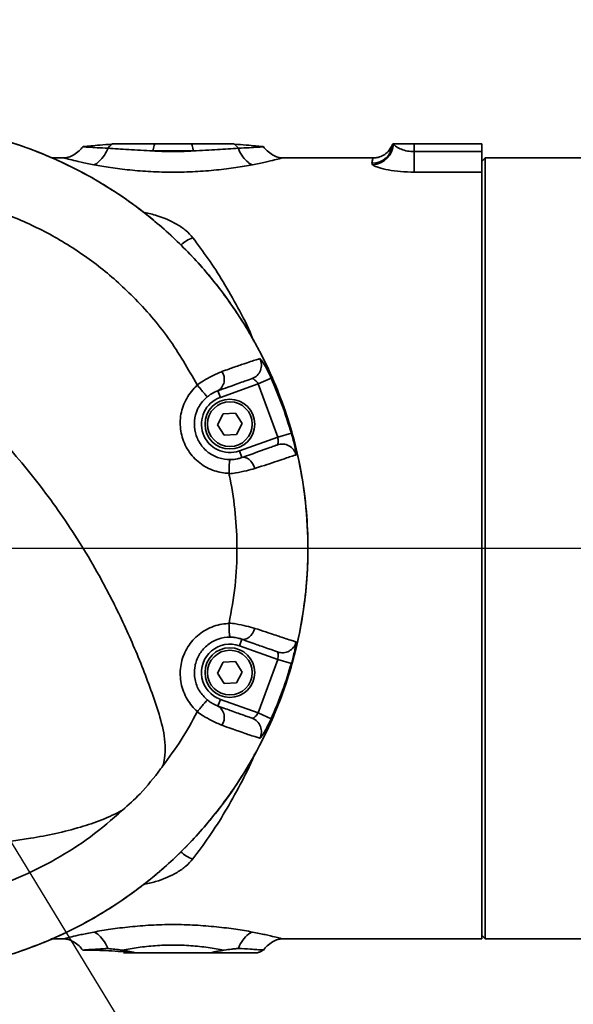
# Model space of a CAD drawing. Header units: millimetres. Extents: x -8713 to 3261, y -18743 to -8704.
# Tile 88 of 133: x -3128 to -3050, y -11283 to -11144. Entities that reach past the tile are written whole.
import ezdxf

# ---------------------------------------------------------------- set-up
doc = ezdxf.new("R2010")
doc.units = ezdxf.units.MM
doc.header["$LTSCALE"] = 10
doc.header["$PDSIZE"] = -1
doc.linetypes.add('CENTER', pattern=[50.8, 31.75, -6.35, 6.35, -6.35])
doc.layers.get('Defpoints').update_dxf_attribs({"true_color": 0x5e5e5e})
doc.layers.add('2细线层', color=4, linetype='Continuous', lineweight=13)
doc.layers.add('中心线层', color=1, linetype='CENTER')
doc.layers.add('细实线层', color=7, linetype='Continuous')
doc.dimstyles.new('ISO-25', dxfattribs={"dimscale": 20, "dimtxt": 4, "dimasz": 3.05, "dimexe": 3, "dimexo": 0.625, "dimtad": 1, "dimdec": 0, "dimtxsty": 'Standard', "dimcen": 2.5, "dimclrd": 1, "dimclre": 1, "dimclrt": 4, "dimadec": 1, "dimazin": 2, "dimtfac": 1, "dimtdec": 0, "dimtmove": 0, "dimatfit": 0, "dimfxl": 1, "dimarcsym": 0})

# ---------------------------------------------------------------- blocks, each defined once
blk = doc.blocks.new('*U215')
at = {"color": 0, "linetype": 'CENTER', "transparency": 16777216}
blk.add_line((844.98, 0), (-245.8, 0), dxfattribs=at)
blk = doc.blocks.new('*D242')
at = {"color": 1, "lineweight": -2, "transparency": 16777216}
for p, q in [((-3154.11, -11161.09), (-3154.11, -10988.49)), ((-3007.86, -11161.37), (-3007.86, -10988.49)), ((-3215.11, -11048.49), (-3276.11, -11048.49)), ((-3154.11, -11048.49), (-3007.86, -11048.49)), ((-2946.86, -11048.49), (-2701.31, -11048.49))]:
    blk.add_line(p, q, dxfattribs=at)
at = {"color": 1, "lineweight": 20, "transparency": 16777216}
for points in [[(-3215.11, -11038.33), (-3215.11, -11058.66), (-3154.11, -11048.49)], [(-2946.86, -11038.33), (-2946.86, -11058.66), (-3007.86, -11048.49)]]:
    blk.add_solid(points, dxfattribs=at)
at = {"layer": 'Defpoints', "color": 0, "lineweight": 20, "transparency": 16777216}
for p in [(-3007.86, -11048.49), (-3154.11, -11173.59), (-3007.86, -11173.87)]:
    blk.add_point(p, dxfattribs=at)
at = {"color": 4, "transparency": 16777216, "insert": (-2793.58, -10995.99), "char_height": 80, "attachment_point": 5}
blk.add_mtext('{\\fSimHei|b0|i0|c134|p49;146}', dxfattribs=at)
blk = doc.blocks.new('*D248')
at = {"layer": 'Defpoints', "color": 0, "lineweight": 20, "transparency": 16777216}
for p in [(-4093.15, -11218.36), (-3002.37, -11218.36), (-3897.69, -11358.84), (-3704.6, -11510.99), (-3739.5, -12256)]:
    blk.add_point(p, dxfattribs=at)
at = {"layer": '中心线层', "color": 1, "lineweight": -2, "transparency": 16777216}
blk.add_arc((-3922.46, -11218.36), 364.82, 289.5913, 350.4087, dxfattribs=at)
at = {"layer": '中心线层', "color": 1, "lineweight": 20, "transparency": 16777216}
for points in [[(-3572.87, -11278.3), (-3552.61, -11280), (-3557.64, -11218.36)], [(-3797.53, -11571.89), (-3802.73, -11552.23), (-3859.11, -11577.64)]]:
    blk.add_solid(points, dxfattribs=at)
at = {"layer": '中心线层', "color": 4, "lineweight": 20, "transparency": 16777216, "insert": (-3683.55, -11418.83), "char_height": 80, "attachment_point": 5, "rotation": 50}
blk.add_mtext('80°', dxfattribs=at)
blk = doc.blocks.new('*D264')
at = {"layer": 'Defpoints', "color": 0, "linetype": 'ByBlock', "lineweight": 20, "transparency": 16777216}
for p in [(-2728.19, -10839.33), (-3403.14, -10862.71), (-3154.11, -11218.36), (-3154.11, -11218.36), (-2719.93, -11218.36)]:
    blk.add_point(p, dxfattribs=at)
at = {"layer": '中心线层', "color": 1, "linetype": 'ByBlock', "lineweight": -2, "transparency": 16777216}
for p, q in [((-3410.31, -10852.47), (-3515.55, -10702.17)), ((-2707.43, -11218.36), (-2523.95, -11218.36))]:
    blk.add_line(p, q, dxfattribs=at)
blk.add_arc((-3154.11, -11218.36), 570.16, 6.1329, 118.8671, dxfattribs=at)
at = {"layer": '中心线层', "color": 1, "linetype": 'ByBlock', "lineweight": 20, "transparency": 16777216}
for points in [[(-3423.99, -10727.68), (-3434.74, -10710.43), (-3481.13, -10751.32)], [(-2577.06, -11156.91), (-2597.37, -11157.99), (-2583.95, -11218.36)]]:
    blk.add_solid(points, dxfattribs=at)
at = {"layer": '中心线层', "color": 4, "linetype": 'ByBlock', "lineweight": 20, "transparency": 16777216, "insert": (-2866.6, -10666.06), "char_height": 80, "attachment_point": 5, "rotation": 332.5}
blk.add_mtext('125°', dxfattribs=at)
blk = doc.blocks.new('*D265')
at = {"layer": 'Defpoints', "color": 0, "linetype": 'ByBlock', "lineweight": 20, "transparency": 16777216}
for p in [(-3154.11, -11218.36), (-3154.11, -11218.36), (-2719.93, -11218.36), (-3403.14, -11574.02), (-3096.27, -11713.16)]:
    blk.add_point(p, dxfattribs=at)
at = {"layer": '中心线层', "color": 1, "linetype": 'ByBlock', "lineweight": -2, "transparency": 16777216}
for p, q in [((-2707.43, -11218.36), (-2595.95, -11218.36)), ((-3410.31, -11584.26), (-3474.26, -11675.58))]:
    blk.add_line(p, q, dxfattribs=at)
blk.add_arc((-3154.11, -11218.36), 498.16, 242.0203, 352.9797, dxfattribs=at)
at = {"layer": '中心线层', "color": 1, "linetype": 'ByBlock', "lineweight": 20, "transparency": 16777216}
for points in [[(-2669.83, -11278.63), (-2649.53, -11279.87), (-2655.95, -11218.36)], [(-3393.14, -11666.97), (-3382.51, -11649.63), (-3439.84, -11626.43)]]:
    blk.add_solid(points, dxfattribs=at)
at = {"layer": '中心线层', "color": 4, "linetype": 'ByBlock', "lineweight": 20, "transparency": 16777216, "insert": (-2948.32, -11613.67), "char_height": 80, "attachment_point": 5, "rotation": 27.5}
blk.add_mtext('125°', dxfattribs=at)
blk = doc.blocks.new('10')
at = {"color": 4}
blk.add_arc((0, 0), 1706.72, 290, 188, dxfattribs=at)

msp = doc.modelspace()

# ---------------------------------------------------------------- linework, layer by layer
at = {"color": 1}
msp.add_line((-3054.25, -11382.34), (-3154.11, -11218.36), dxfattribs=at)
at = {"layer": '中心线层', "color": 1, "linetype": 'CENTER', "lineweight": 20}
msp.add_line((-3154.11, -11218.36), (-2719.93, -11218.36), dxfattribs=at)
at = {"layer": '细实线层', "linetype": 'Continuous', "lineweight": 35}
for p, q in [((-3075.11, -11161.36), (-3075.77, -11162.42)), ((-3075.11, -11161.36), (-3075.04, -11161.36)), ((-3075.04, -11161.36), (-3072.11, -11161.36)), ((-3072.11, -11161.36), (-3072.11, -11162.47)), ((-3072.11, -11161.36), (-3062.61, -11161.36)), ((-3062.61, -11162.47), (-3062.61, -11161.36)), ((-3121.43, -11163.36), (-3123.18, -11163.36)), ((-3077.96, -11163.36), (-3090.78, -11163.36)), ((-3072.11, -11165.36), (-3072.11, -11162.47)), ((-3072.11, -11162.47), (-3062.61, -11162.47)), ((-3062.61, -11162.47), (-3062.61, -11165.36)), ((-3062.11, -11163.36), (-3062.61, -11163.86)), ((-3039.11, -11163.36), (-3062.11, -11163.36)), ((-3062.11, -11163.36), (-3062.11, -11273.36)), ((-3077.98, -11164.31), (-3078.1, -11164.11)), ((-3062.61, -11165.36), (-3072.11, -11165.36)), ((-3062.61, -11165.36), (-3062.61, -11273.36)), ((-3102.68, -11195.38), (-3102.72, -11195.32)), ((-3094.11, -11195.19), (-3099.45, -11197.1)), ((-3094.11, -11195.19), (-3092.29, -11194.38)), ((-3091.36, -11202.7), (-3094.11, -11195.19)), ((-3099.79, -11196.16), (-3099.45, -11197.1)), ((-3099.84, -11200.95), (-3099.05, -11199.41)), ((-3099.05, -11199.41), (-3097.32, -11199.32)), ((-3097.32, -11199.32), (-3096.38, -11200.78)), ((-3098.9, -11202.4), (-3099.84, -11200.95)), ((-3096.38, -11200.78), (-3097.17, -11202.32)), ((-3097.17, -11202.32), (-3098.9, -11202.4)), ((-3091.36, -11202.7), (-3089.44, -11202.15)), ((-3096.76, -11204.63), (-3091.36, -11202.7)), ((-3096.42, -11205.57), (-3096.76, -11204.63)), ((-3098.22, -11207.85), (-3098.22, -11207.78)), ((-3098.23, -11228.95), (-3098.22, -11228.88)), ((-3096.42, -11231.16), (-3096.76, -11232.1)), ((-3091.35, -11234.03), (-3096.76, -11232.1)), ((-3099.84, -11235.95), (-3099.05, -11234.41)), ((-3099.05, -11234.41), (-3097.32, -11234.32)), ((-3097.32, -11234.32), (-3096.38, -11235.78)), ((-3094.11, -11241.54), (-3091.35, -11234.03)), ((-3091.35, -11234.03), (-3089.44, -11234.58)), ((-3096.38, -11235.78), (-3097.17, -11237.32)), ((-3098.9, -11237.4), (-3099.84, -11235.95)), ((-3097.17, -11237.32), (-3098.9, -11237.4)), ((-3099.79, -11240.57), (-3099.45, -11239.63)), ((-3099.45, -11239.63), (-3094.11, -11241.54)), ((-3102.72, -11241.41), (-3102.68, -11241.35)), ((-3094.11, -11241.54), (-3092.29, -11242.36)), ((-3062.61, -11272.86), (-3062.11, -11273.36)), ((-3123.33, -11273.36), (-3121.43, -11273.36)), ((-3090.78, -11273.36), (-3062.61, -11273.36)), ((-3062.11, -11273.36), (-3039.11, -11273.36)), ((-3118.83, -11274.95), (-3118.22, -11274.96)), ((-3111.18, -11275.36), (-3113.11, -11275.36)), ((-3112.91, -11275.2), (-3111.76, -11275.26)), ((-3111.18, -11275.36), (-3101.03, -11275.36))]:
    msp.add_line(p, q, dxfattribs=at)
at = {"layer": '细实线层', "linetype": 'Continuous', "lineweight": 35, "flags": 128}
for points in [[(-3096.42, -11205.57), (-3096.18, -11205.53), (-3095.93, -11205.56), (-3095.66, -11205.67), (-3095.4, -11205.85), (-3095.15, -11206.09), (-3094.93, -11206.39), (-3094.74, -11206.73), (-3094.59, -11207.1)], [(-3094.59, -11229.63), (-3094.74, -11230), (-3094.93, -11230.34), (-3095.16, -11230.64), (-3095.4, -11230.88), (-3095.66, -11231.06), (-3095.93, -11231.17), (-3096.18, -11231.2), (-3096.42, -11231.16)]]:
    msp.add_lwpolyline(points, dxfattribs=at)
at = {"layer": '细实线层', "linetype": 'Continuous', "lineweight": 35}
for centre, radius in [((-3098.11, -11200.86), 3.5), ((-3098.11, -11200.86), 3.15), ((-3098.11, -11235.86), 3.5), ((-3098.11, -11235.86), 3.15)]:
    msp.add_circle(centre, radius, dxfattribs=at)
for centre, radius, start, end in [((-3078.07, -11161.13), 2.98, 269.5196, 355.5007), ((-3078.12, -11161.23), 3.08, 272.6017, 357.6192), ((-3102.12, -11178.47), 4.05, 107.3324, 135.7703), ((-3095.66, -11192.56), 2, 289.7986, 27.6224), ((-3100.79, -11194.54), 1.9, 301.8098, 34.8966), ((-3098.11, -11200.86), 4, 109.6551, 289.6551), ((-3090.73, -11205.66), 2, 13.5157, 109.6042), ((-3090.72, -11231.07), 2, 250.3934, 346.4849), ((-3098.11, -11235.86), 4, 70.3445, 250.3445), ((-3100.79, -11242.19), 1.9, 325.0579, 58.3416), ((-3095.66, -11244.17), 2, 332.2934, 70.2001), ((-3102.12, -11258.26), 4.05, 224.5737, 252.6702)]:
    msp.add_arc(centre, radius, start, end, dxfattribs=at)
for points, knots in [([(-3147.11, -11158.36), (-3144.86, -11158.44), (-3140.36, -11158.59), (-3133.7, -11159.76), (-3127.21, -11161.62), (-3120.97, -11164.22), (-3115.07, -11167.49), (-3109.56, -11171.4), (-3104.53, -11175.92), (-3100.04, -11180.96), (-3096.13, -11186.47), (-3092.88, -11192.4), (-3090.31, -11198.64), (-3088.45, -11205.14), (-3087.34, -11211.81), (-3086.98, -11218.56), (-3087.38, -11225.31), (-3088.55, -11231.97), (-3090.44, -11238.45), (-3093.05, -11244.69), (-3096.35, -11250.58), (-3100.29, -11256.08), (-3104.81, -11261.1), (-3109.88, -11265.57), (-3115.41, -11269.45), (-3121.33, -11272.69), (-3127.6, -11275.23), (-3134.1, -11277.05), (-3140.49, -11278.15), (-3144.7, -11278.28), (-3146.65, -11278.34)], [0, 0, 0, 0, 0.035831, 0.071776, 0.107607, 0.143437, 0.17938, 0.21521, 0.251046, 0.286996, 0.322832, 0.358666, 0.394615, 0.430449, 0.466323, 0.502312, 0.538186, 0.574016, 0.60996, 0.645789, 0.681641, 0.717607, 0.753459, 0.789288, 0.825231, 0.861059, 0.896917, 0.932889, 0.968746, 1, 1, 1, 1]), ([(-3147.1, -11278.36), (-3144.14, -11278.24), (-3138.23, -11277.99), (-3129.48, -11275.94), (-3122.34, -11273.17), (-3116.73, -11270.19), (-3112.49, -11267.46), (-3108.46, -11264.35), (-3104.7, -11260.92), (-3101.28, -11257.21), (-3098.18, -11253.23), (-3095.41, -11248.96), (-3093, -11244.47), (-3091.01, -11239.84), (-3089.4, -11235.07), (-3088.19, -11230.13), (-3087.41, -11225.1), (-3087.06, -11220.08), (-3087.12, -11215.04), (-3087.62, -11209.97), (-3088.54, -11204.97), (-3089.87, -11200.11), (-3091.6, -11195.38), (-3093.75, -11190.76), (-3096.27, -11186.35), (-3099.14, -11182.2), (-3102.34, -11178.3), (-3105.89, -11174.66), (-3109.74, -11171.32), (-3113.82, -11168.36), (-3118.13, -11165.74), (-3122.69, -11163.48), (-3127.4, -11161.62), (-3132.19, -11160.18), (-3137.06, -11159.15), (-3142.04, -11158.49), (-3145.41, -11158.41), (-3147.1, -11158.36)], [0, 0, 0, 0, 0.047051, 0.094102, 0.142223, 0.168686, 0.195149, 0.222381, 0.249612, 0.276096, 0.30258, 0.329836, 0.357091, 0.383541, 0.409991, 0.437209, 0.464426, 0.490882, 0.517338, 0.544562, 0.571785, 0.598242, 0.624698, 0.651922, 0.679146, 0.705623, 0.7321, 0.759347, 0.786594, 0.813063, 0.839532, 0.866772, 0.894011, 0.920139, 0.946267, 0.973133, 1, 1, 1, 1]), ([(-3118.83, -11161.77), (-3119, -11161.97), (-3119.37, -11162.42), (-3120.08, -11162.91), (-3120.78, -11163.27), (-3121.25, -11163.34), (-3121.43, -11163.36)], [0, 0, 0, 0, 0.254127, 0.555275, 0.820732, 1, 1, 1, 1]), ([(-3115.29, -11162), (-3115.82, -11161.97), (-3116.89, -11161.91), (-3118, -11161.84), (-3118.65, -11161.79), (-3118.91, -11161.77), (-3118.83, -11161.78), (-3118.83, -11161.78)], [0, 0, 0, 0, 0.2505744, 0.5012128, 0.7498117, 0.9995023, 1, 1, 1, 1]), ([(-3114.74, -11161.42), (-3115.31, -11161.46), (-3116.46, -11161.54), (-3117.79, -11161.68), (-3118.67, -11161.75), (-3118.78, -11161.77), (-3118.83, -11161.78)], [0, 0, 0, 0, 0.243964, 0.493788, 0.745331, 1, 1, 1, 1]), ([(-3117.3, -11164.31), (-3117.21, -11164.29), (-3117.01, -11164.23), (-3116.54, -11163.89), (-3115.93, -11163.22), (-3115.49, -11162.49), (-3115.31, -11162.05), (-3115.29, -11162)], [0, 0, 0, 0, 0.100136, 0.235424, 0.594174, 0.952924, 1, 1, 1, 1]), ([(-3115.29, -11162), (-3115.29, -11161.99), (-3115.27, -11161.94), (-3115.16, -11161.82), (-3114.99, -11161.63), (-3114.81, -11161.47), (-3114.69, -11161.38), (-3114.65, -11161.37), (-3114.64, -11161.36)], [0, 0, 0, 0, 0.0435097, 0.1388093, 0.5, 0.8611907, 0.9564903, 1, 1, 1, 1]), ([(-3108.93, -11162.36), (-3110.11, -11162.3), (-3112.47, -11162.19), (-3114.35, -11162.06), (-3115.29, -11162)], [0, 0, 0, 0, 0.501621, 1, 1, 1, 1]), ([(-3114.64, -11161.36), (-3113.75, -11161.36), (-3111.98, -11161.36), (-3109.79, -11161.36), (-3108.7, -11161.36)], [0, 0, 0, 0, 0.500007, 1, 1, 1, 1]), ([(-3108.7, -11161.36), (-3108.7, -11161.36), (-3108.71, -11161.37), (-3108.72, -11161.4), (-3108.77, -11161.53), (-3108.83, -11161.8), (-3108.89, -11162.08), (-3108.92, -11162.28), (-3108.93, -11162.33), (-3108.93, -11162.36), (-3108.93, -11162.36)], [0, 0, 0, 0, 0.016147, 0.04236, 0.136085, 0.5, 0.863915, 0.95764, 0.983853, 1, 1, 1, 1]), ([(-3103.51, -11161.36), (-3103.51, -11161.36), (-3103.5, -11161.37), (-3103.49, -11161.4), (-3103.45, -11161.53), (-3103.38, -11161.8), (-3103.32, -11162.08), (-3103.29, -11162.28), (-3103.28, -11162.33), (-3103.28, -11162.36), (-3103.28, -11162.36)], [0, 0, 0, 0, 0.0161469, 0.0423595, 0.1360844, 0.5, 0.8639156, 0.9576405, 0.9838531, 1, 1, 1, 1]), ([(-3103.51, -11161.36), (-3102.41, -11161.36), (-3100.23, -11161.36), (-3098.46, -11161.36), (-3097.57, -11161.36)], [0, 0, 0, 0, 0.5013311, 1, 1, 1, 1]), ([(-3096.92, -11162), (-3097.86, -11162.06), (-3099.74, -11162.19), (-3102.1, -11162.3), (-3103.28, -11162.36)], [0, 0, 0, 0, 0.497065, 1, 1, 1, 1]), ([(-3097.57, -11161.36), (-3097.56, -11161.37), (-3097.52, -11161.38), (-3097.41, -11161.47), (-3097.22, -11161.63), (-3097.05, -11161.82), (-3096.95, -11161.94), (-3096.93, -11161.99), (-3096.92, -11162)], [0, 0, 0, 0, 0.0435097, 0.1388094, 0.5, 0.8611906, 0.9564903, 1, 1, 1, 1]), ([(-3093.38, -11161.78), (-3093.43, -11161.77), (-3093.54, -11161.75), (-3094.42, -11161.68), (-3095.75, -11161.54), (-3096.9, -11161.46), (-3097.47, -11161.42)], [0, 0, 0, 0, 0.253167, 0.505567, 0.755015, 1, 1, 1, 1]), ([(-3093.38, -11161.78), (-3093.42, -11161.78), (-3093.51, -11161.79), (-3094.22, -11161.84), (-3095.32, -11161.91), (-3096.38, -11161.97), (-3096.92, -11162)], [0, 0, 0, 0, 0.247948, 0.497636, 0.748126, 1, 1, 1, 1]), ([(-3094.91, -11164.31), (-3095, -11164.29), (-3095.2, -11164.23), (-3095.68, -11163.89), (-3096.28, -11163.22), (-3096.73, -11162.49), (-3096.9, -11162.05), (-3096.92, -11162)], [0, 0, 0, 0, 0.100136, 0.235425, 0.594175, 0.952925, 1, 1, 1, 1]), ([(-3090.78, -11163.36), (-3090.96, -11163.34), (-3091.43, -11163.27), (-3092.13, -11162.91), (-3092.84, -11162.42), (-3093.21, -11161.97), (-3093.39, -11161.77)], [0, 0, 0, 0, 0.179264, 0.44472, 0.74587, 1, 1, 1, 1]), ([(-3075.13, -11161.35), (-3075.15, -11161.43), (-3075.18, -11161.54), (-3075.26, -11161.73), (-3075.35, -11161.89), (-3075.39, -11161.96), (-3075.46, -11162.05), (-3075.61, -11162.28), (-3075.79, -11162.46), (-3075.94, -11162.6)], [0, 0, 0, 0, 0.4836987, 0.8071318, 0.8531153, 0.8879995, 0.9025361, 0.9224862, 1, 1, 1, 1]), ([(-3075.04, -11161.36), (-3075.03, -11161.38), (-3074.95, -11161.52), (-3074.66, -11161.8), (-3073.98, -11162.15), (-3073.1, -11162.42), (-3072.44, -11162.45), (-3072.11, -11162.47)], [0, 0, 0, 0, 0.030472, 0.285816, 0.531726, 0.768027, 1, 1, 1, 1]), ([(-3117.3, -11164.31), (-3117.93, -11164.19), (-3119.18, -11163.94), (-3120.48, -11163.62), (-3121.22, -11163.42), (-3121.52, -11163.34), (-3121.43, -11163.36), (-3121.43, -11163.36)], [0, 0, 0, 0, 0.252275, 0.5026841, 0.75135, 0.9990338, 1, 1, 1, 1]), ([(-3108.93, -11162.36), (-3108.83, -11162.37), (-3107.91, -11162.44), (-3106.11, -11162.5), (-3104.31, -11162.44), (-3103.39, -11162.37), (-3103.28, -11162.36)], [0, 0, 0, 0, 0.0543965, 0.4988846, 0.9442781, 1, 1, 1, 1]), ([(-3090.78, -11163.36), (-3090.83, -11163.38), (-3090.93, -11163.4), (-3091.74, -11163.62), (-3093.02, -11163.94), (-3094.28, -11164.19), (-3094.91, -11164.31)], [0, 0, 0, 0, 0.247616, 0.496045, 0.747212, 1, 1, 1, 1]), ([(-3078.1, -11164.11), (-3078.06, -11163.9), (-3077.99, -11163.45), (-3077.97, -11163.45), (-3077.96, -11163.45)], [0, 0, 0, 0, 0.449432, 1, 1, 1, 1]), ([(-3075.94, -11162.6), (-3075.94, -11162.6), (-3076.14, -11162.81), (-3076.63, -11163.09), (-3077.33, -11163.34), (-3077.78, -11163.34), (-3077.97, -11163.34)], [0, 0, 0, 0, 0.007182, 0.392843, 0.742917, 1, 1, 1, 1]), ([(-3094.91, -11164.31), (-3095.68, -11164.45), (-3097.21, -11164.72), (-3099.98, -11165.07), (-3102.98, -11165.31), (-3106.11, -11165.39), (-3109.25, -11165.31), (-3112.24, -11165.07), (-3115, -11164.72), (-3116.54, -11164.45), (-3117.3, -11164.31)], [0, 0, 0, 0, 0.123509, 0.248522, 0.37389, 0.500316, 0.626485, 0.751872, 0.876852, 1, 1, 1, 1]), ([(-3072.11, -11165.36), (-3072.76, -11165.35), (-3074.07, -11165.31), (-3075.83, -11165.06), (-3077.2, -11164.73), (-3077.8, -11164.46), (-3077.96, -11164.33), (-3077.98, -11164.31)], [0, 0, 0, 0, 0.243575, 0.484429, 0.72592, 0.97086, 1, 1, 1, 1]), ([(-3102.72, -11195.32), (-3104, -11193.09), (-3106.56, -11188.63), (-3111.37, -11183.08), (-3116.55, -11178.47), (-3121.99, -11174.8), (-3127.86, -11171.86), (-3134.07, -11169.73), (-3140.53, -11168.37), (-3144.91, -11168.2), (-3147.1, -11168.11)], [0, 0, 0, 0, 0.140844, 0.281689, 0.401411, 0.521133, 0.640851, 0.760567, 0.880283, 1, 1, 1, 1]), ([(-3110.37, -11170.98), (-3109.78, -11171.11), (-3107.99, -11171.52), (-3105.93, -11172.42), (-3104.25, -11173.56), (-3103.63, -11174.26), (-3103.33, -11174.6)], [0, 0, 0, 0, 0.199985, 0.599252, 0.799706, 1, 1, 1, 1]), ([(-3107.55, -11249.02), (-3107.46, -11248.65), (-3107.23, -11247.71), (-3107.16, -11245.52), (-3107.77, -11242.57), (-3108.91, -11239.16), (-3110.58, -11234.66), (-3112.93, -11229.12), (-3116.55, -11221.95), (-3121.15, -11214.41), (-3126.93, -11206.69), (-3133.41, -11199.56), (-3140.52, -11193.08), (-3148.15, -11187.21), (-3156.51, -11182.44), (-3165.37, -11178.65), (-3174.55, -11175.77), (-3182.06, -11174.04), (-3186.49, -11173.27), (-3187.76, -11173.05)], [0, 0, 0, 0, 0.0095635, 0.0247513, 0.0551171, 0.0855323, 0.115954, 0.1767882, 0.2376215, 0.3187177, 0.3998137, 0.4809115, 0.5620122, 0.6430984, 0.7241752, 0.8052646, 0.8863658, 0.967476, 1, 1, 1, 1]), ([(-3103.33, -11174.6), (-3102.61, -11175.57), (-3101.17, -11177.49), (-3099.02, -11180.79), (-3096.98, -11184.44), (-3095.5, -11187.2), (-3094.85, -11188.9), (-3094.76, -11189.15)], [0, 0, 0, 0, 0.236662, 0.473313, 0.716188, 0.959031, 1, 1, 1, 1]), ([(-3099.23, -11193.45), (-3098.9, -11193.33), (-3098.23, -11193.09), (-3097.03, -11192.67), (-3095.85, -11192.26), (-3094.91, -11191.96), (-3094.28, -11191.75), (-3094, -11191.67), (-3093.89, -11191.63)], [0, 0, 0, 0, 0.075854, 0.151952, 0.37139, 0.591799, 0.838752, 1, 1, 1, 1]), ([(-3093.89, -11191.63), (-3093.84, -11191.66), (-3093.75, -11191.7), (-3093.43, -11192.17), (-3093.02, -11192.87), (-3092.62, -11193.65), (-3092.38, -11194.17), (-3092.29, -11194.38)], [0, 0, 0, 0, 0.212715, 0.426773, 0.644118, 0.863049, 1, 1, 1, 1]), ([(-3102.72, -11195.32), (-3102.72, -11195.32), (-3102.43, -11195.13), (-3101.74, -11194.69), (-3100.47, -11193.97), (-3099.69, -11193.65), (-3099.23, -11193.45)], [0, 0, 0, 0, 0.000014, 0.232959, 0.551161, 1, 1, 1, 1]), ([(-3098.22, -11207.78), (-3098.23, -11207.78), (-3098.92, -11207.76), (-3100.41, -11207.51), (-3102.44, -11206.43), (-3104.07, -11204.66), (-3105.03, -11202.45), (-3105.21, -11200.04), (-3104.59, -11197.71), (-3103.56, -11196.2), (-3102.84, -11195.51), (-3102.68, -11195.38), (-3102.68, -11195.38)], [0, 0, 0, 0, 0.000646, 0.123299, 0.262285, 0.401654, 0.541849, 0.682205, 0.822738, 0.963209, 0.999619, 1, 1, 1, 1]), ([(-3102.68, -11195.38), (-3102.54, -11195.55), (-3102.25, -11195.9), (-3101.85, -11196.37), (-3101.53, -11196.74), (-3101.34, -11196.96), (-3101.29, -11197.01), (-3101.29, -11197.01), (-3101.29, -11197.01)], [0, 0, 0, 0, 0.204309, 0.408622, 0.612927, 0.817765, 0.994084, 1, 1, 1, 1]), ([(-3094.98, -11194.44), (-3095.27, -11194.54), (-3095.7, -11194.69), (-3096.9, -11195.12), (-3097.95, -11195.5), (-3099.29, -11195.98), (-3099.79, -11196.16)], [0, 0, 0, 0, 0.426185, 0.645519, 0.867746, 1, 1, 1, 1]), ([(-3094.11, -11195.19), (-3094.15, -11195.13), (-3094.26, -11194.97), (-3094.46, -11194.74), (-3094.68, -11194.55), (-3094.87, -11194.44), (-3094.94, -11194.44), (-3094.98, -11194.44)], [0, 0, 0, 0, 0.132533, 0.3490057, 0.568806, 0.7865715, 1, 1, 1, 1]), ([(-3092.29, -11194.38), (-3091.77, -11195.6), (-3090.68, -11198.14), (-3089.86, -11200.78), (-3089.44, -11202.15)], [0, 0, 0, 0, 0.483234, 1, 1, 1, 1]), ([(-3101.29, -11197.01), (-3101.43, -11197.13), (-3101.99, -11197.62), (-3102.73, -11198.73), (-3103.18, -11200.38), (-3103.05, -11202.09), (-3102.37, -11203.66), (-3101.2, -11204.9), (-3099.71, -11205.72), (-3098.6, -11205.82), (-3098.06, -11205.86)], [0, 0, 0, 0, 0.0450666, 0.1828467, 0.3204509, 0.4577511, 0.5949439, 0.7315542, 0.8680815, 1, 1, 1, 1]), ([(-3099.79, -11196.16), (-3099.99, -11196.23), (-3100.27, -11196.34), (-3100.7, -11196.59), (-3100.99, -11196.78), (-3101.15, -11196.9), (-3101.29, -11197.01)], [0, 0, 0, 0, 0.499837, 0.714344, 0.757287, 1, 1, 1, 1]), ([(-3089.44, -11202.15), (-3089.34, -11202.48), (-3089.16, -11203.15), (-3088.94, -11204.06), (-3088.8, -11204.76), (-3088.76, -11205.13), (-3088.78, -11205.18), (-3088.78, -11205.19)], [0, 0, 0, 0, 0.2172824, 0.4329716, 0.6479609, 0.8622441, 1, 1, 1, 1]), ([(-3096.42, -11205.57), (-3096.31, -11205.53), (-3095.68, -11205.31), (-3094.62, -11204.93), (-3093.36, -11204.48), (-3092.4, -11204.14), (-3091.73, -11203.9), (-3091.51, -11203.82), (-3091.4, -11203.78)], [0, 0, 0, 0, 0.021047, 0.118396, 0.272604, 0.516948, 0.758413, 1, 1, 1, 1]), ([(-3091.4, -11203.78), (-3091.39, -11203.77), (-3091.36, -11203.75), (-3091.33, -11203.61), (-3091.31, -11203.36), (-3091.31, -11203.05), (-3091.34, -11202.82), (-3091.36, -11202.7)], [0, 0, 0, 0, 0.1371269, 0.3528725, 0.5703342, 0.7864771, 1, 1, 1, 1]), ([(-3088.78, -11205.19), (-3088.9, -11205.23), (-3089.13, -11205.29), (-3089.83, -11205.52), (-3090.85, -11205.87), (-3092.27, -11206.35), (-3093.57, -11206.78), (-3094.42, -11207.05), (-3094.59, -11207.1)], [0, 0, 0, 0, 0.229184, 0.458255, 0.696506, 0.855894, 0.970898, 1, 1, 1, 1]), ([(-3098.22, -11207.78), (-3098.22, -11207.55), (-3098.22, -11207.11), (-3098.19, -11206.53), (-3098.15, -11206.09), (-3098.1, -11205.9), (-3098.07, -11205.86), (-3098.06, -11205.86), (-3098.06, -11205.86)], [0, 0, 0, 0, 0.219543, 0.439083, 0.658808, 0.879581, 0.994078, 1, 1, 1, 1]), ([(-3098.06, -11205.86), (-3097.87, -11205.86), (-3097.55, -11205.84), (-3097.16, -11205.78), (-3096.78, -11205.69), (-3096.58, -11205.62), (-3096.42, -11205.57)], [0, 0, 0, 0, 0.306416, 0.531096, 0.640037, 1, 1, 1, 1]), ([(-3094.59, -11207.1), (-3094.97, -11207.21), (-3095.77, -11207.43), (-3097.08, -11207.7), (-3097.9, -11207.82), (-3098.22, -11207.85), (-3098.22, -11207.85)], [0, 0, 0, 0, 0.361319, 0.753216, 0.999985, 1, 1, 1, 1]), ([(-3098.22, -11228.88), (-3097.9, -11227.14), (-3097.25, -11223.67), (-3097.04, -11218.48), (-3097.26, -11213.43), (-3097.78, -11209.94), (-3098.17, -11208.09), (-3098.22, -11207.85)], [0, 0, 0, 0, 0.250015, 0.500013, 0.732754, 0.965513, 1, 1, 1, 1]), ([(-3098.22, -11228.88), (-3098.22, -11228.88), (-3097.91, -11228.91), (-3097.09, -11229.02), (-3095.78, -11229.29), (-3094.98, -11229.52), (-3094.59, -11229.63)], [0, 0, 0, 0, 0.000015, 0.243298, 0.636077, 1, 1, 1, 1]), ([(-3102.68, -11241.35), (-3102.68, -11241.35), (-3103.25, -11240.86), (-3104.25, -11239.65), (-3105.1, -11237.42), (-3105.17, -11235), (-3104.44, -11232.69), (-3102.99, -11230.77), (-3100.99, -11229.43), (-3099.3, -11229), (-3098.37, -11228.96), (-3098.23, -11228.95), (-3098.23, -11228.95)], [0, 0, 0, 0, 0.000529, 0.133938, 0.274367, 0.416147, 0.556363, 0.696268, 0.835599, 0.974488, 0.999514, 1, 1, 1, 1]), ([(-3098.23, -11228.95), (-3098.23, -11229.18), (-3098.22, -11229.62), (-3098.2, -11230.2), (-3098.15, -11230.63), (-3098.1, -11230.83), (-3098.07, -11230.86), (-3098.06, -11230.86), (-3098.06, -11230.86)], [0, 0, 0, 0, 0.219564, 0.439125, 0.658872, 0.87967, 0.994081, 1, 1, 1, 1]), ([(-3094.59, -11229.63), (-3094.05, -11229.8), (-3092.89, -11230.17), (-3091.8, -11230.54), (-3090.76, -11230.89), (-3089.84, -11231.2), (-3089.14, -11231.43), (-3088.9, -11231.5), (-3088.78, -11231.54)], [0, 0, 0, 0, 0.100195, 0.211465, 0.323185, 0.517576, 0.758713, 1, 1, 1, 1]), ([(-3098.06, -11230.86), (-3098.21, -11230.87), (-3098.91, -11230.88), (-3100.17, -11231.21), (-3101.59, -11232.15), (-3102.63, -11233.51), (-3103.15, -11235.15), (-3103.1, -11236.86), (-3102.5, -11238.5), (-3101.69, -11239.31), (-3101.29, -11239.72)], [0, 0, 0, 0, 0.035878, 0.172459, 0.309239, 0.446298, 0.583463, 0.722154, 0.859704, 1, 1, 1, 1]), ([(-3096.42, -11231.16), (-3096.58, -11231.1), (-3096.83, -11231.02), (-3097.24, -11230.94), (-3097.63, -11230.88), (-3097.88, -11230.87), (-3098.06, -11230.86)], [0, 0, 0, 0, 0.3606866, 0.5885472, 0.6951878, 1, 1, 1, 1]), ([(-3091.39, -11232.95), (-3091.56, -11232.89), (-3091.82, -11232.8), (-3092.58, -11232.53), (-3093.32, -11232.26), (-3094.23, -11231.94), (-3095.11, -11231.63), (-3096.03, -11231.3), (-3096.42, -11231.16)], [0, 0, 0, 0, 0.351985, 0.529985, 0.707786, 0.813478, 0.921002, 1, 1, 1, 1]), ([(-3088.78, -11231.54), (-3088.77, -11231.58), (-3088.75, -11231.65), (-3088.84, -11232.19), (-3089.01, -11232.96), (-3089.22, -11233.81), (-3089.37, -11234.37), (-3089.44, -11234.58)], [0, 0, 0, 0, 0.212966, 0.426148, 0.641341, 0.858779, 1, 1, 1, 1]), ([(-3091.35, -11234.03), (-3091.34, -11233.95), (-3091.32, -11233.77), (-3091.3, -11233.47), (-3091.31, -11233.2), (-3091.34, -11233.01), (-3091.37, -11232.97), (-3091.39, -11232.95)], [0, 0, 0, 0, 0.13834, 0.354954, 0.572232, 0.787461, 1, 1, 1, 1]), ([(-3089.44, -11234.58), (-3089.83, -11235.86), (-3090.64, -11238.5), (-3091.73, -11241.04), (-3092.29, -11242.36)], [0, 0, 0, 0, 0.483154, 1, 1, 1, 1]), ([(-3102.68, -11241.35), (-3102.53, -11241.18), (-3102.25, -11240.83), (-3101.85, -11240.36), (-3101.53, -11239.99), (-3101.34, -11239.77), (-3101.29, -11239.72), (-3101.29, -11239.72), (-3101.29, -11239.72)], [0, 0, 0, 0, 0.204304, 0.408611, 0.61291, 0.817748, 0.9941, 1, 1, 1, 1]), ([(-3101.29, -11239.72), (-3101.15, -11239.83), (-3100.91, -11240.02), (-3100.62, -11240.19), (-3100.22, -11240.41), (-3099.99, -11240.49), (-3099.79, -11240.57)], [0, 0, 0, 0, 0.234961, 0.437341, 0.488973, 1, 1, 1, 1]), ([(-3107.56, -11249.02), (-3106.66, -11247.8), (-3104.88, -11245.38), (-3103.44, -11242.73), (-3102.72, -11241.41)], [0, 0, 0, 0, 0.500003, 1, 1, 1, 1]), ([(-3099.23, -11243.28), (-3099.69, -11243.08), (-3100.48, -11242.75), (-3101.76, -11242.03), (-3102.44, -11241.6), (-3102.72, -11241.41), (-3102.72, -11241.41)], [0, 0, 0, 0, 0.458507, 0.774815, 0.999987, 1, 1, 1, 1]), ([(-3099.79, -11240.57), (-3099.41, -11240.71), (-3098.64, -11240.98), (-3097.73, -11241.31), (-3096.91, -11241.6), (-3096.12, -11241.88), (-3095.46, -11242.12), (-3095.14, -11242.23), (-3094.98, -11242.29)], [0, 0, 0, 0, 0.096232, 0.1965, 0.353311, 0.511569, 0.75541, 1, 1, 1, 1]), ([(-3094.98, -11242.29), (-3094.96, -11242.29), (-3094.9, -11242.3), (-3094.75, -11242.23), (-3094.54, -11242.06), (-3094.31, -11241.83), (-3094.18, -11241.64), (-3094.11, -11241.54)], [0, 0, 0, 0, 0.135834, 0.354372, 0.573862, 0.789437, 1, 1, 1, 1]), ([(-3092.29, -11242.36), (-3092.44, -11242.67), (-3092.73, -11243.31), (-3093.18, -11244.14), (-3093.55, -11244.76), (-3093.8, -11245.07), (-3093.86, -11245.09), (-3093.89, -11245.1)], [0, 0, 0, 0, 0.216569, 0.432563, 0.648635, 0.864068, 1, 1, 1, 1]), ([(-3093.89, -11245.1), (-3094.06, -11245.05), (-3094.39, -11244.95), (-3095.08, -11244.72), (-3095.91, -11244.45), (-3096.8, -11244.14), (-3097.84, -11243.79), (-3098.76, -11243.45), (-3099.23, -11243.28)], [0, 0, 0, 0, 0.234211, 0.46894, 0.624739, 0.781564, 0.88931, 1, 1, 1, 1]), ([(-3094.63, -11247.36), (-3094.65, -11247.42), (-3095.25, -11248.97), (-3096.65, -11251.66), (-3098.75, -11255.49), (-3101.01, -11259.01), (-3102.55, -11261.08), (-3103.33, -11262.12)], [0, 0, 0, 0, 0.011045, 0.254558, 0.498106, 0.749046, 1, 1, 1, 1]), ([(-3107.55, -11249.02), (-3107.66, -11249.16), (-3108.68, -11250.5), (-3110.42, -11252.74), (-3112.4, -11254.51), (-3113.25, -11255.26)], [0, 0, 0, 0, 0.062222, 0.598073, 1, 1, 1, 1]), ([(-3162.23, -11261.25), (-3159.02, -11261.24), (-3152.6, -11261.21), (-3142.98, -11260.85), (-3134.16, -11260.29), (-3126.19, -11259.31), (-3120.43, -11258.08), (-3116.11, -11256.67), (-3114.2, -11255.73), (-3113.25, -11255.26)], [0, 0, 0, 0, 0.193672, 0.387341, 0.580998, 0.726227, 0.871395, 0.935708, 1, 1, 1, 1]), ([(-3147.1, -11268.61), (-3144.91, -11268.53), (-3140.53, -11268.36), (-3134.07, -11267), (-3128.08, -11264.95), (-3122.61, -11262.24), (-3117.67, -11259.09), (-3114.72, -11256.54), (-3113.25, -11255.26)], [0, 0, 0, 0, 0.176016, 0.352034, 0.528053, 0.685367, 0.842683, 1, 1, 1, 1]), ([(-3103.33, -11262.12), (-3103.63, -11262.47), (-3104.25, -11263.16), (-3105.93, -11264.31), (-3107.98, -11265.2), (-3109.75, -11265.61), (-3110.34, -11265.74)], [0, 0, 0, 0, 0.201071, 0.402302, 0.803117, 1, 1, 1, 1]), ([(-3117.3, -11272.41), (-3116.53, -11272.28), (-3115, -11272.01), (-3112.23, -11271.66), (-3109.24, -11271.42), (-3106.11, -11271.33), (-3102.97, -11271.42), (-3099.98, -11271.66), (-3097.21, -11272.01), (-3095.68, -11272.28), (-3094.91, -11272.41)], [0, 0, 0, 0, 0.123636, 0.248418, 0.373707, 0.500189, 0.626026, 0.751878, 0.876791, 1, 1, 1, 1]), ([(-3121.43, -11273.36), (-3121.38, -11273.35), (-3121.29, -11273.32), (-3120.47, -11273.1), (-3119.19, -11272.79), (-3117.93, -11272.54), (-3117.3, -11272.41)], [0, 0, 0, 0, 0.247616, 0.4960446, 0.747212, 1, 1, 1, 1]), ([(-3117.3, -11272.41), (-3117.21, -11272.44), (-3117.01, -11272.5), (-3116.54, -11272.84), (-3115.93, -11273.5), (-3115.49, -11274.24), (-3115.31, -11274.68), (-3115.29, -11274.73)], [0, 0, 0, 0, 0.100096, 0.235331, 0.593938, 0.952546, 1, 1, 1, 1]), ([(-3094.91, -11272.41), (-3095, -11272.44), (-3095.2, -11272.5), (-3095.68, -11272.84), (-3096.28, -11273.5), (-3096.73, -11274.24), (-3096.9, -11274.68), (-3096.92, -11274.73)], [0, 0, 0, 0, 0.100097, 0.235332, 0.59394, 0.952549, 1, 1, 1, 1]), ([(-3094.91, -11272.41), (-3094.28, -11272.54), (-3093.03, -11272.79), (-3091.73, -11273.11), (-3090.99, -11273.3), (-3090.69, -11273.39), (-3090.78, -11273.36), (-3090.78, -11273.36)], [0, 0, 0, 0, 0.252275, 0.502684, 0.75135, 0.999034, 1, 1, 1, 1]), ([(-3121.44, -11273.36), (-3121.26, -11273.39), (-3120.8, -11273.45), (-3120.09, -11273.81), (-3119.38, -11274.3), (-3119, -11274.75), (-3118.83, -11274.96)], [0, 0, 0, 0, 0.1779113, 0.4429845, 0.7449651, 1, 1, 1, 1]), ([(-3098.89, -11274.96), (-3098.92, -11274.96), (-3099.64, -11274.82), (-3101.15, -11274.57), (-3103.57, -11274.31), (-3106.11, -11274.22), (-3108.64, -11274.31), (-3111.06, -11274.57), (-3112.57, -11274.82), (-3113.29, -11274.96), (-3113.32, -11274.96)], [0, 0, 0, 0, 0.0072358, 0.1719533, 0.3363261, 0.4997484, 0.6640081, 0.8276445, 0.9921837, 1, 1, 1, 1]), ([(-3093.39, -11274.96), (-3093.21, -11274.75), (-3092.84, -11274.31), (-3092.13, -11273.82), (-3091.43, -11273.45), (-3090.96, -11273.39), (-3090.78, -11273.36)], [0, 0, 0, 0, 0.2541273, 0.555275, 0.8207322, 1, 1, 1, 1]), ([(-3118.83, -11274.95), (-3118.83, -11274.95), (-3118.91, -11274.95), (-3118.74, -11274.94), (-3118.37, -11274.91), (-3118.23, -11274.91)], [0, 0, 0, 0, 0.0015188, 0.6471023, 1, 1, 1, 1]), ([(-3118.23, -11274.91), (-3118.14, -11274.9), (-3117.81, -11274.88), (-3116.82, -11274.81), (-3115.76, -11274.75), (-3115.29, -11274.73)], [0, 0, 0, 0, 0.185408, 0.642139, 1, 1, 1, 1]), ([(-3118.22, -11274.96), (-3118.22, -11274.96), (-3118.01, -11274.97), (-3116.77, -11274.98), (-3114.78, -11275.07), (-3113.52, -11275.17), (-3112.92, -11275.2), (-3112.91, -11275.2)], [0, 0, 0, 0, 0.007266, 0.439647, 0.722286, 0.993933, 1, 1, 1, 1]), ([(-3115.29, -11274.73), (-3115.29, -11274.73), (-3115.29, -11274.73), (-3115.29, -11274.73), (-3115.29, -11274.73), (-3115.29, -11274.73), (-3114.97, -11274.8), (-3114.33, -11274.8), (-3113.66, -11274.91), (-3113.32, -11274.96)], [0, 0, 0, 0, 0.00014, 0.000305, 0.000744, 0.002164, 0.007374, 0.500103, 1, 1, 1, 1]), ([(-3113.32, -11274.96), (-3113.13, -11274.99), (-3112.76, -11275.05), (-3112.19, -11275.17), (-3111.66, -11275.29), (-3111.32, -11275.34), (-3111.18, -11275.36)], [0, 0, 0, 0, 0.270798, 0.542889, 0.816768, 1, 1, 1, 1]), ([(-3101.03, -11275.36), (-3100.91, -11275.34), (-3100.66, -11275.31), (-3100.25, -11275.21), (-3099.65, -11275.09), (-3099.19, -11275.01), (-3098.89, -11274.96)], [0, 0, 0, 0, 0.165403, 0.331322, 0.563902, 1, 1, 1, 1]), ([(-3094.47, -11275.36), (-3094.74, -11275.36), (-3095.28, -11275.36), (-3097.54, -11275.36), (-3099.64, -11275.36), (-3101.03, -11275.36)], [0, 0, 0, 0, 0.247885, 0.499171, 1, 1, 1, 1]), ([(-3098.89, -11274.96), (-3098.89, -11274.96), (-3098.89, -11274.96), (-3098.89, -11274.96), (-3098.89, -11274.96), (-3098.89, -11274.96), (-3098.55, -11274.92), (-3098.05, -11274.84), (-3097.47, -11274.78), (-3097.2, -11274.76), (-3097.05, -11274.74), (-3096.97, -11274.74), (-3096.93, -11274.73), (-3096.92, -11274.73), (-3096.92, -11274.73), (-3096.92, -11274.73), (-3096.92, -11274.73), (-3096.92, -11274.73), (-3096.92, -11274.73)], [0, 0, 0, 0, 0.0000097, 0.0000345, 0.0001295, 0.0005009, 0.0019694, 0.4999687, 0.7499964, 0.8750335, 0.9375537, 0.9837945, 0.9955695, 0.9986469, 0.99951, 0.9997911, 0.9999021, 1, 1, 1, 1]), ([(-3096.92, -11274.73), (-3096.33, -11274.76), (-3095.27, -11274.82), (-3094.2, -11274.89), (-3093.51, -11274.94), (-3093.42, -11274.94), (-3093.38, -11274.95)], [0, 0, 0, 0, 0.281291, 0.50273, 0.753687, 1, 1, 1, 1]), ([(-3094.47, -11275.36), (-3094.4, -11275.36), (-3094.24, -11275.34), (-3093.83, -11275.19), (-3093.46, -11275.01), (-3093.4, -11274.97), (-3093.38, -11274.95)], [0, 0, 0, 0, 0.23234, 0.492149, 0.756141, 1, 1, 1, 1])]:
    msp.add_open_spline(points, degree=3, knots=knots, dxfattribs=at)
for points in [[(-3108.7, -11161.36), (-3107.84, -11161.36), (-3106.11, -11161.36), (-3104.37, -11161.36), (-3103.51, -11161.36)], [(-3103.28, -11162.36), (-3104.22, -11162.36), (-3106.11, -11162.36), (-3107.99, -11162.36), (-3108.93, -11162.36)]]:
    msp.add_open_spline(points, degree=3, dxfattribs=at)

# ---------------------------------------------------------------- block references
at = {"color": 4, "linetype": 'CENTER'}
msp.add_blockref('*U215', (-3847.36, -11218.36), dxfattribs=at)
at = {"layer": '2细线层', "color": 0, "linetype": 'ByBlock', "lineweight": 20}
msp.add_blockref('10', (-4065.11, -12168.36), dxfattribs=at)

# ---------------------------------------------------------------- dimensions: what is measured, and where the dimension line sits
dim = msp.add_linear_dim(base=(-3007.86, -11048.49), p1=(-3154.11, -11173.59), p2=(-3007.86, -11173.87), text='{\\fSimHei|b0|i0|c134|p49;<>}', dimstyle='ISO-25')
dim.commit()
dim.dimension.update_dxf_attribs({"geometry": '*D242', "text_midpoint": (-2793.58, -10995.99)})
at = {"layer": '中心线层', "color": 1, "linetype": 'ByBlock', "lineweight": 20}
for base, line1, line2, picture, middle in [((-2728.19, -10839.33), ((-3154.11, -11218.36), (-3403.14, -10862.71)), ((-3154.11, -11218.36), (-2719.93, -11218.36)), '*D264', (-2866.6, -10666.06)), ((-3096.27, -11713.16), ((-3154.11, -11218.36), (-2719.93, -11218.36)), ((-3154.11, -11218.36), (-3403.14, -11574.02)), '*D265', (-2948.32, -11613.67))]:
    dim = msp.add_angular_dim_2l(base=base, line1=line1, line2=line2, dimstyle='ISO-25', dxfattribs=at)
    dim.commit()
    dim.dimension.update_dxf_attribs({"geometry": picture, "text_midpoint": middle})
at = {"layer": '中心线层', "color": 2, "lineweight": 20}
dim = msp.add_angular_dim_2l(base=(-3704.6, -11510.99), line1=((-3002.37, -11218.36), (-4093.15, -11218.36)), line2=((-3897.69, -11358.84), (-3739.5, -12256)), dimstyle='ISO-25', dxfattribs=at)
dim.commit()
dim.dimension.update_dxf_attribs({"geometry": '*D248', "text_midpoint": (-3683.55, -11418.83)})

doc.saveas('drawing.dxf')
